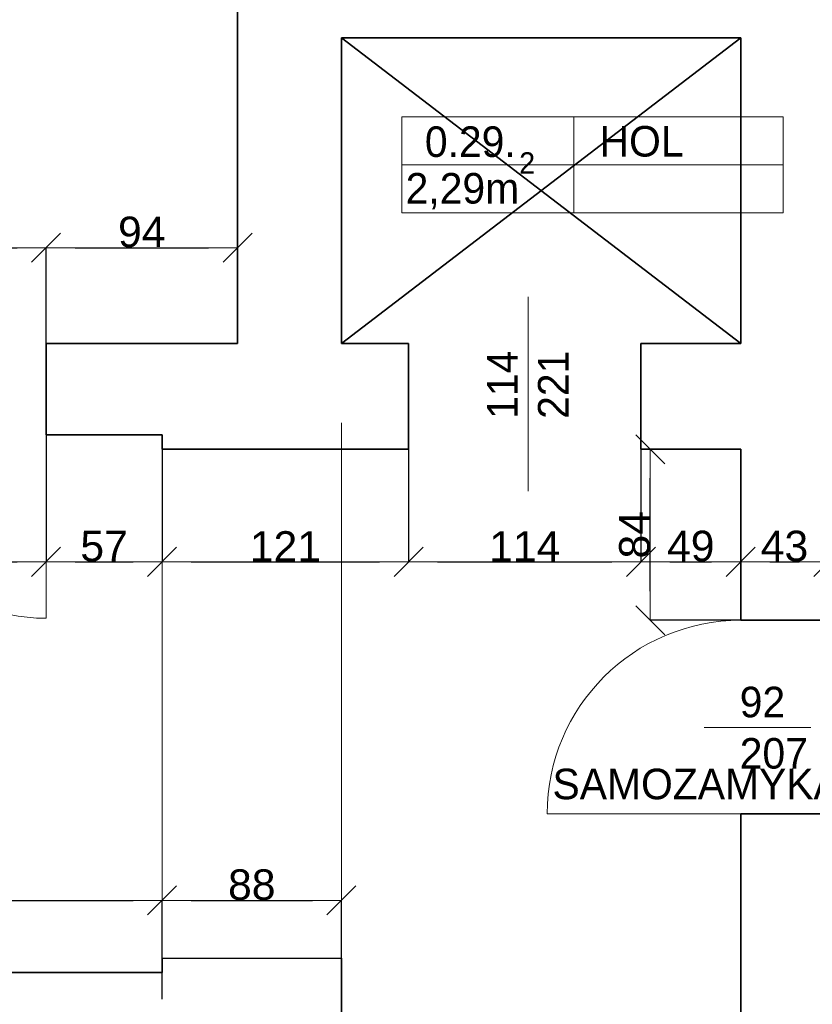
# Model space of a CAD drawing. Header units: metres. Extents: x 7506757 to 756746378, y 5735207 to 582114514.
# Tile 130 of 256: x 7704645 to 7708536, y 5830388 to 5835223. Entities that reach past the tile are written whole.
import ezdxf

# ---------------------------------------------------------------- set-up
doc = ezdxf.new("R2010")
doc.units = ezdxf.units.M
doc.header["$MEASUREMENT"] = 0
doc.header["$PDMODE"] = 2
doc.layers.get('0').update_dxf_attribs({"color": 250, "linetype": 'CONTINUOUS', "lineweight": 100, "plot": 0})
doc.layers.get('Defpoints').update_dxf_attribs({"linetype": 'CONTINUOUS'})
for name, color, linetype, lineweight in [('2D - Ogolne46', 7, 'CONTINUOUS', 18), ('7 - linia widok1', 7, 'CONTINUOUS', 13), ('M_OCIANA6', 5, 'CONTINUOUS', 35), ('M_OPISY141', 7, 'CONTINUOUS', 0), ('m_umeblowanie1', 7, 'CONTINUOUS', 13), ('opis1', 7, 'CONTINUOUS', 13), ('WYMIARY', 8, 'CONTINUOUS', 13)]:
    doc.layers.add(name, color=color, linetype=linetype, lineweight=lineweight)
doc.layers.add('PWYMIAR', color=7, linetype='CONTINUOUS')
doc.styles.add('GENERATED_STYLE_1', font='arial.ttf')
doc.styles.add('GENERATED_STYLE_2', font='txt')
doc.dimstyles.new('GENERATED_STYLE__1', dxfattribs={"dimtxt": 150, "dimasz": 142.5, "dimexe": 0.18, "dimexo": 0, "dimgap": 0.09, "dimtad": 1, "dimdec": 0, "dimlfac": 0.1, "dimzin": 0, "dimdsep": 46, "dimtxsty": 'GENERATED_STYLE_1', "dimblk": 'ARROWHEAD_6', "dimblk1": 'ARROWHEAD_6', "dimblk2": 'ARROWHEAD_6', "dimcen": 0.09, "dimclrd": 251, "dimclre": 251, "dimclrt": 7, "dimazin": 0, "dimtfac": 1, "dimtdec": 4, "dimtmove": 0, "dimatfit": 3, "dimfxl": 0, "dimtolj": 1, "dimtzin": 0, "dimarcsym": 0})
doc.dimstyles.new('GENERATED_STYLE__2', dxfattribs={"dimtxt": 150, "dimasz": 142.5, "dimexe": 0.18, "dimexo": 0, "dimgap": 0.09, "dimtad": 1, "dimtih": 1, "dimtoh": 1, "dimdec": 0, "dimlfac": 0.1, "dimzin": 0, "dimdsep": 46, "dimtxsty": 'GENERATED_STYLE_1', "dimblk": 'ARROWHEAD_6', "dimblk1": 'ARROWHEAD_6', "dimblk2": 'ARROWHEAD_6', "dimcen": 0.09, "dimclrd": 251, "dimclre": 251, "dimclrt": 7, "dimazin": 0, "dimtfac": 1, "dimtdec": 4, "dimtmove": 0, "dimatfit": 3, "dimfxl": 0, "dimtolj": 1, "dimtzin": 0, "dimarcsym": 0})

# ---------------------------------------------------------------- blocks, each defined once
blk = doc.blocks.new('ARROWHEAD_6')
at = {"color": 0, "linetype": 'Continuous', "lineweight": 0}
for p, q in [((-0.5, -0.5), (0.5, 0.5)), ((0, 0), (-1, 0))]:
    blk.add_line(p, q, dxfattribs=at)
blk = doc.blocks.new('*D5827')
at = {"layer": 'Defpoints', "color": 0, "linetype": 'Continuous', "transparency": 16777216}
for p in [(7703874.6, 5833184), (7704774.6, 5833184), (7704774.6, 5832561.2)]:
    blk.add_point(p, dxfattribs=at)
at = {"layer": 'PWYMIAR', "color": 251, "linetype": 'Continuous', "lineweight": -2, "transparency": 16777216}
for p, q in [((7703874.6, 5833184), (7703874.6, 5832561)), ((7704774.6, 5833184), (7704774.6, 5832561)), ((7704017.1, 5832561.2), (7704632.1, 5832561.2))]:
    blk.add_line(p, q, dxfattribs=at)
at = {"layer": 'PWYMIAR', "color": 251, "linetype": 'Continuous', "lineweight": -2, "transparency": 16777216, "xscale": 142.5, "yscale": 142.5, "zscale": 142.5, "rotation": 180}
blk.add_blockref('ARROWHEAD_6', (7703874.6, 5832561.2), dxfattribs=at)
at = {"layer": 'PWYMIAR', "color": 251, "linetype": 'Continuous', "lineweight": -2, "transparency": 16777216, "xscale": 142.5, "yscale": 142.5, "zscale": 142.5}
blk.add_blockref('ARROWHEAD_6', (7704774.6, 5832561.2), dxfattribs=at)
at = {"layer": 'PWYMIAR', "color": 7, "linetype": 'Continuous', "lineweight": 13, "transparency": 16777216, "insert": (7704324.6, 5832637.9), "char_height": 150, "attachment_point": 5, "style": 'GENERATED_STYLE_1'}
blk.add_mtext('\\A1;90', dxfattribs=at)
blk = doc.blocks.new('*D5828')
at = {"layer": 'Defpoints', "color": 0, "linetype": 'Continuous', "transparency": 16777216}
for p in [(7704774.6, 5833184), (7705344.6, 5833114), (7705344.6, 5832561.2)]:
    blk.add_point(p, dxfattribs=at)
at = {"layer": 'PWYMIAR', "color": 251, "linetype": 'Continuous', "lineweight": -2, "transparency": 16777216}
for p, q in [((7704774.6, 5833184), (7704774.6, 5832561)), ((7705344.6, 5833114), (7705344.6, 5832561)), ((7704917.1, 5832561.2), (7705202.1, 5832561.2))]:
    blk.add_line(p, q, dxfattribs=at)
at = {"layer": 'PWYMIAR', "color": 251, "linetype": 'Continuous', "lineweight": -2, "transparency": 16777216, "xscale": 142.5, "yscale": 142.5, "zscale": 142.5, "rotation": 180}
blk.add_blockref('ARROWHEAD_6', (7704774.6, 5832561.2), dxfattribs=at)
at = {"layer": 'PWYMIAR', "color": 251, "linetype": 'Continuous', "lineweight": -2, "transparency": 16777216, "xscale": 142.5, "yscale": 142.5, "zscale": 142.5}
blk.add_blockref('ARROWHEAD_6', (7705344.6, 5832561.2), dxfattribs=at)
at = {"layer": 'PWYMIAR', "color": 7, "linetype": 'Continuous', "lineweight": 13, "transparency": 16777216, "insert": (7705059.6, 5832637.6), "char_height": 150, "attachment_point": 5, "style": 'GENERATED_STYLE_1'}
blk.add_mtext('\\A1;57', dxfattribs=at)
blk = doc.blocks.new('*D5829')
at = {"layer": 'Defpoints', "color": 0, "linetype": 'Continuous', "transparency": 16777216}
for p in [(7705344.6, 5833114), (7706554.6, 5833114), (7706554.6, 5832561.2)]:
    blk.add_point(p, dxfattribs=at)
at = {"layer": 'PWYMIAR', "color": 251, "linetype": 'Continuous', "lineweight": -2, "transparency": 16777216}
for p, q in [((7705344.6, 5833114), (7705344.6, 5832561)), ((7706554.6, 5833114), (7706554.6, 5832561)), ((7705487.1, 5832561.2), (7706412.1, 5832561.2))]:
    blk.add_line(p, q, dxfattribs=at)
at = {"layer": 'PWYMIAR', "color": 251, "linetype": 'Continuous', "lineweight": -2, "transparency": 16777216, "xscale": 142.5, "yscale": 142.5, "zscale": 142.5, "rotation": 180}
blk.add_blockref('ARROWHEAD_6', (7705344.6, 5832561.2), dxfattribs=at)
at = {"layer": 'PWYMIAR', "color": 251, "linetype": 'Continuous', "lineweight": -2, "transparency": 16777216, "xscale": 142.5, "yscale": 142.5, "zscale": 142.5}
blk.add_blockref('ARROWHEAD_6', (7706554.6, 5832561.2), dxfattribs=at)
at = {"layer": 'PWYMIAR', "color": 7, "linetype": 'Continuous', "lineweight": 13, "transparency": 16777216, "insert": (7705949.6, 5832636.6), "char_height": 150, "attachment_point": 5, "style": 'GENERATED_STYLE_1'}
blk.add_mtext('\\A1;121', dxfattribs=at)
blk = doc.blocks.new('*D5830')
at = {"layer": 'Defpoints', "color": 0, "linetype": 'Continuous', "transparency": 16777216}
for p in [(7706554.6, 5833114), (7707694.6, 5833114), (7707694.6, 5832561.2)]:
    blk.add_point(p, dxfattribs=at)
at = {"layer": 'PWYMIAR', "color": 251, "linetype": 'Continuous', "lineweight": -2, "transparency": 16777216}
for p, q in [((7706554.6, 5833114), (7706554.6, 5832561)), ((7707694.6, 5833114), (7707694.6, 5832561)), ((7706697.1, 5832561.2), (7707552.1, 5832561.2))]:
    blk.add_line(p, q, dxfattribs=at)
at = {"layer": 'PWYMIAR', "color": 251, "linetype": 'Continuous', "lineweight": -2, "transparency": 16777216, "xscale": 142.5, "yscale": 142.5, "zscale": 142.5, "rotation": 180}
blk.add_blockref('ARROWHEAD_6', (7706554.6, 5832561.2), dxfattribs=at)
at = {"layer": 'PWYMIAR', "color": 251, "linetype": 'Continuous', "lineweight": -2, "transparency": 16777216, "xscale": 142.5, "yscale": 142.5, "zscale": 142.5}
blk.add_blockref('ARROWHEAD_6', (7707694.6, 5832561.2), dxfattribs=at)
at = {"layer": 'PWYMIAR', "color": 7, "linetype": 'Continuous', "lineweight": 13, "transparency": 16777216, "insert": (7707124.6, 5832636.6), "char_height": 150, "attachment_point": 5, "style": 'GENERATED_STYLE_1'}
blk.add_mtext('\\A1;114', dxfattribs=at)
blk = doc.blocks.new('*D5831')
at = {"layer": 'Defpoints', "color": 0, "linetype": 'Continuous', "transparency": 16777216}
for p in [(7707694.6, 5833114), (7708184.6, 5833114), (7708184.6, 5832561.2)]:
    blk.add_point(p, dxfattribs=at)
at = {"layer": 'PWYMIAR', "color": 251, "linetype": 'Continuous', "lineweight": -2, "transparency": 16777216}
for p, q in [((7707694.6, 5833114), (7707694.6, 5832561)), ((7708184.6, 5833114), (7708184.6, 5832561)), ((7707837.1, 5832561.2), (7708042.1, 5832561.2))]:
    blk.add_line(p, q, dxfattribs=at)
at = {"layer": 'PWYMIAR', "color": 251, "linetype": 'Continuous', "lineweight": -2, "transparency": 16777216, "xscale": 142.5, "yscale": 142.5, "zscale": 142.5, "rotation": 180}
blk.add_blockref('ARROWHEAD_6', (7707694.6, 5832561.2), dxfattribs=at)
at = {"layer": 'PWYMIAR', "color": 251, "linetype": 'Continuous', "lineweight": -2, "transparency": 16777216, "xscale": 142.5, "yscale": 142.5, "zscale": 142.5}
blk.add_blockref('ARROWHEAD_6', (7708184.6, 5832561.2), dxfattribs=at)
at = {"layer": 'PWYMIAR', "color": 7, "linetype": 'Continuous', "lineweight": 13, "transparency": 16777216, "insert": (7707939.6, 5832637.9), "char_height": 150, "attachment_point": 5, "style": 'GENERATED_STYLE_1'}
blk.add_mtext('\\A1;49', dxfattribs=at)
blk = doc.blocks.new('*D5832')
at = {"layer": 'Defpoints', "color": 0, "linetype": 'Continuous', "transparency": 16777216}
for p in [(7708184.6, 5833114), (7708614.6, 5832561.2), (7708614.6, 5832274)]:
    blk.add_point(p, dxfattribs=at)
at = {"layer": 'PWYMIAR', "color": 251, "linetype": 'Continuous', "lineweight": -2, "transparency": 16777216}
for p, q in [((7708184.6, 5833114), (7708184.6, 5832561)), ((7708327.1, 5832561.2), (7708472.1, 5832561.2)), ((7708614.6, 5832274), (7708614.6, 5832561.4))]:
    blk.add_line(p, q, dxfattribs=at)
at = {"layer": 'PWYMIAR', "color": 251, "linetype": 'Continuous', "lineweight": -2, "transparency": 16777216, "xscale": 142.5, "yscale": 142.5, "zscale": 142.5, "rotation": 180}
blk.add_blockref('ARROWHEAD_6', (7708184.6, 5832561.2), dxfattribs=at)
at = {"layer": 'PWYMIAR', "color": 251, "linetype": 'Continuous', "lineweight": -2, "transparency": 16777216, "xscale": 142.5, "yscale": 142.5, "zscale": 142.5}
blk.add_blockref('ARROWHEAD_6', (7708614.6, 5832561.2), dxfattribs=at)
at = {"layer": 'PWYMIAR', "color": 7, "linetype": 'Continuous', "lineweight": 13, "transparency": 16777216, "insert": (7708399.6, 5832637.9), "char_height": 150, "attachment_point": 5, "style": 'GENERATED_STYLE_1'}
blk.add_mtext('\\A1;43', dxfattribs=at)
blk = doc.blocks.new('*D5872')
at = {"layer": 'Defpoints', "color": 0, "linetype": 'Continuous', "transparency": 16777216}
for p in [(7704774.6, 5834103.7), (7703874.6, 5833634), (7704774.6, 5833634)]:
    blk.add_point(p, dxfattribs=at)
at = {"layer": 'PWYMIAR', "color": 251, "linetype": 'Continuous', "lineweight": -2, "transparency": 16777216}
for p, q in [((7703874.6, 5833634), (7703874.6, 5834103.9)), ((7704017.1, 5834103.7), (7704632.1, 5834103.7)), ((7704774.6, 5833634), (7704774.6, 5834103.9))]:
    blk.add_line(p, q, dxfattribs=at)
at = {"layer": 'PWYMIAR', "color": 251, "linetype": 'Continuous', "lineweight": -2, "transparency": 16777216, "xscale": 142.5, "yscale": 142.5, "zscale": 142.5, "rotation": 180}
blk.add_blockref('ARROWHEAD_6', (7703874.6, 5834103.7), dxfattribs=at)
at = {"layer": 'PWYMIAR', "color": 251, "linetype": 'Continuous', "lineweight": -2, "transparency": 16777216, "xscale": 142.5, "yscale": 142.5, "zscale": 142.5}
blk.add_blockref('ARROWHEAD_6', (7704774.6, 5834103.7), dxfattribs=at)
at = {"layer": 'PWYMIAR', "color": 7, "linetype": 'Continuous', "lineweight": 13, "transparency": 16777216, "insert": (7704324.6, 5834180.4), "char_height": 150, "attachment_point": 5, "style": 'GENERATED_STYLE_1'}
blk.add_mtext('\\A1;90', dxfattribs=at)
blk = doc.blocks.new('*D5873')
at = {"layer": 'Defpoints', "color": 0, "linetype": 'Continuous', "transparency": 16777216}
for p in [(7705714.6, 5834103.7), (7704774.6, 5833634), (7705714.6, 5833634)]:
    blk.add_point(p, dxfattribs=at)
at = {"layer": 'PWYMIAR', "color": 251, "linetype": 'Continuous', "lineweight": -2, "transparency": 16777216}
for p, q in [((7704774.6, 5833634), (7704774.6, 5834103.9)), ((7704917.1, 5834103.7), (7705572.1, 5834103.7)), ((7705714.6, 5833634), (7705714.6, 5834103.9))]:
    blk.add_line(p, q, dxfattribs=at)
at = {"layer": 'PWYMIAR', "color": 251, "linetype": 'Continuous', "lineweight": -2, "transparency": 16777216, "xscale": 142.5, "yscale": 142.5, "zscale": 142.5, "rotation": 180}
blk.add_blockref('ARROWHEAD_6', (7704774.6, 5834103.7), dxfattribs=at)
at = {"layer": 'PWYMIAR', "color": 251, "linetype": 'Continuous', "lineweight": -2, "transparency": 16777216, "xscale": 142.5, "yscale": 142.5, "zscale": 142.5}
blk.add_blockref('ARROWHEAD_6', (7705714.6, 5834103.7), dxfattribs=at)
at = {"layer": 'PWYMIAR', "color": 7, "linetype": 'Continuous', "lineweight": 13, "transparency": 16777216, "insert": (7705244.6, 5834180.4), "char_height": 150, "attachment_point": 5, "style": 'GENERATED_STYLE_1'}
blk.add_mtext('\\A1;94', dxfattribs=at)
blk = doc.blocks.new('*D5964')
at = {"layer": 'Defpoints', "color": 0, "linetype": 'Continuous', "transparency": 16777216}
for p in [(7705344.6, 5830898.4), (7703304.6, 5830614), (7705344.6, 5830414)]:
    blk.add_point(p, dxfattribs=at)
at = {"layer": 'PWYMIAR', "color": 251, "linetype": 'Continuous', "lineweight": -2, "transparency": 16777216}
for p, q in [((7703304.6, 5830614), (7703304.6, 5830898.6)), ((7703447.1, 5830898.4), (7705202.1, 5830898.4)), ((7705344.6, 5830414), (7705344.6, 5830898.6))]:
    blk.add_line(p, q, dxfattribs=at)
at = {"layer": 'PWYMIAR', "color": 251, "linetype": 'Continuous', "lineweight": -2, "transparency": 16777216, "xscale": 142.5, "yscale": 142.5, "zscale": 142.5, "rotation": 180}
blk.add_blockref('ARROWHEAD_6', (7703304.6, 5830898.4), dxfattribs=at)
at = {"layer": 'PWYMIAR', "color": 251, "linetype": 'Continuous', "lineweight": -2, "transparency": 16777216, "xscale": 142.5, "yscale": 142.5, "zscale": 142.5}
blk.add_blockref('ARROWHEAD_6', (7705344.6, 5830898.4), dxfattribs=at)
at = {"layer": 'PWYMIAR', "color": 7, "linetype": 'Continuous', "lineweight": 13, "transparency": 16777216, "insert": (7704324.6, 5830975.1), "char_height": 150, "attachment_point": 5, "style": 'GENERATED_STYLE_1'}
blk.add_mtext('\\A1;204', dxfattribs=at)
blk = doc.blocks.new('*D5965')
at = {"layer": 'Defpoints', "color": 0, "linetype": 'Continuous', "transparency": 16777216}
for p in [(7706224.6, 5830898.4), (7706224.6, 5830614.4), (7705344.6, 5830414)]:
    blk.add_point(p, dxfattribs=at)
at = {"layer": 'PWYMIAR', "color": 251, "linetype": 'Continuous', "lineweight": -2, "transparency": 16777216}
for p, q in [((7705344.6, 5830414), (7705344.6, 5830898.6)), ((7705487.1, 5830898.4), (7706082.1, 5830898.4)), ((7706224.6, 5830614.4), (7706224.6, 5830898.6))]:
    blk.add_line(p, q, dxfattribs=at)
at = {"layer": 'PWYMIAR', "color": 251, "linetype": 'Continuous', "lineweight": -2, "transparency": 16777216, "xscale": 142.5, "yscale": 142.5, "zscale": 142.5, "rotation": 180}
blk.add_blockref('ARROWHEAD_6', (7705344.6, 5830898.4), dxfattribs=at)
at = {"layer": 'PWYMIAR', "color": 251, "linetype": 'Continuous', "lineweight": -2, "transparency": 16777216, "xscale": 142.5, "yscale": 142.5, "zscale": 142.5}
blk.add_blockref('ARROWHEAD_6', (7706224.6, 5830898.4), dxfattribs=at)
at = {"layer": 'PWYMIAR', "color": 7, "linetype": 'Continuous', "lineweight": 13, "transparency": 16777216, "insert": (7705784.6, 5830975.1), "char_height": 150, "attachment_point": 5, "style": 'GENERATED_STYLE_1'}
blk.add_mtext('\\A1;88', dxfattribs=at)
blk = doc.blocks.new('*D5982')
at = {"layer": 'Defpoints', "color": 0, "linetype": 'Continuous', "transparency": 16777216}
for p in [(7707740.6, 5833114), (7708184.6, 5833114), (7708184.6, 5832274)]:
    blk.add_point(p, dxfattribs=at)
at = {"layer": 'PWYMIAR', "color": 251, "linetype": 'Continuous', "lineweight": -2, "transparency": 16777216}
for p, q in [((7708184.6, 5833114), (7707740.4, 5833114)), ((7707740.6, 5832416.5), (7707740.6, 5832971.5)), ((7708184.6, 5832274), (7707740.4, 5832274))]:
    blk.add_line(p, q, dxfattribs=at)
at = {"layer": 'PWYMIAR', "color": 251, "linetype": 'Continuous', "lineweight": -2, "transparency": 16777216, "xscale": 142.5, "yscale": 142.5, "zscale": 142.5}
for p, rotation in [((7707740.6, 5833114), 90), ((7707740.6, 5832274), 270)]:
    blk.add_blockref('ARROWHEAD_6', p, dxfattribs=dict(at, rotation=rotation))
at = {"layer": 'PWYMIAR', "color": 7, "linetype": 'Continuous', "lineweight": 13, "transparency": 16777216, "insert": (7707663.9, 5832694), "char_height": 150, "attachment_point": 5, "rotation": 90, "style": 'GENERATED_STYLE_1'}
blk.add_mtext('\\A1;84', dxfattribs=at)

msp = doc.modelspace()

# ---------------------------------------------------------------- linework, layer by layer
at = {"layer": '7 - linia widok1', "linetype": 'Continuous'}
msp.add_line((7708529.1, 5831747), (7708004.7, 5831747), dxfattribs=at)
at = {"layer": 'M_OCIANA6', "linetype": 'Continuous'}
for p, q in [((7705714.6, 5837774), (7705714.6, 5833634)), ((7706224.6, 5833634), (7708184.6, 5835134)), ((7706224.6, 5835134), (7708184.6, 5833634)), ((7706224.6, 5835134), (7708184.6, 5835134)), ((7706224.6, 5835134), (7706224.6, 5833634)), ((7708184.6, 5835134), (7708184.6, 5833634)), ((7704774.6, 5833634), (7704774.6, 5833184)), ((7704774.6, 5833634), (7705714.6, 5833634)), ((7706554.6, 5833634), (7706224.6, 5833634)), ((7706554.6, 5833634), (7706554.6, 5833114)), ((7708184.6, 5833634), (7707694.6, 5833634)), ((7707694.6, 5833634), (7707694.6, 5833114)), ((7705344.6, 5833184), (7704774.6, 5833184)), ((7705344.6, 5833114), (7705344.6, 5833184)), ((7705344.6, 5833114), (7706554.6, 5833114)), ((7707694.6, 5833114), (7708184.6, 5833114)), ((7708184.6, 5833114), (7708184.6, 5832274)), ((7708184.6, 5832274), (7708614.6, 5832274)), ((7708184.6, 5831324), (7708614.6, 5831324)), ((7708184.6, 5831324), (7708184.6, 5826154)), ((7705344.6, 5830614), (7706224.6, 5830614.4)), ((7705344.6, 5830544), (7705344.6, 5830614)), ((7706224.6, 5829654), (7706224.6, 5830614.4)), ((7703304.6, 5830544), (7705344.6, 5830544))]:
    msp.add_line(p, q, dxfattribs=at)
at = {"layer": 'M_OPISY141', "linetype": 'Continuous'}
for p, q in [((7706521.7, 5834274.5), (7706521.7, 5834745.7)), ((7706521.7, 5834745.7), (7708392.8, 5834745.7)), ((7707366.3, 5834745.7), (7707366.3, 5834274.5)), ((7708392.8, 5834745.7), (7708392.8, 5834274.5)), ((7706521.7, 5834510.1), (7708392.8, 5834510.1)), ((7708392.8, 5834274.5), (7706521.7, 5834274.5)), ((7707140.9, 5833862.1), (7707140.9, 5832907.7))]:
    msp.add_line(p, q, dxfattribs=at)
at = {"layer": 'm_umeblowanie1'}
for p, q in [((7706224.6, 5833243.9), (7706224.6, 5830614.4)), ((7705344.6, 5833114), (7705344.6, 5830414))]:
    msp.add_line(p, q, dxfattribs=at)
at = {"layer": 'm_umeblowanie1', "linetype": 'Continuous'}
for p, q in [((7704774.6, 5833184), (7704774.6, 5832284)), ((7708184.6, 5831324), (7707234.6, 5831324))]:
    msp.add_line(p, q, dxfattribs=at)
for centre, radius, start, end in [((7704774.6, 5833184), 900, 180, 270), ((7708184.6, 5831324), 950, 90, 180)]:
    msp.add_arc(centre, radius, start, end, dxfattribs=at)

# ---------------------------------------------------------------- texts
at = {"layer": '2D - Ogolne46', "linetype": 'Continuous', "insert": (7706539.9, 5834292.5), "char_height": 150, "attachment_point": 7, "style": 'GENERATED_STYLE_2'}
msp.add_mtext('{2,29m\\A1{\\H0.7x;\\S2^  ;}}', dxfattribs=at)
at = {"layer": 'opis1', "linetype": 'Continuous', "char_height": 150, "attachment_point": 1, "style": 'GENERATED_STYLE_2'}
for s, insert in [('{0.29.}', (7706634.3, 5834699.4)), ('{HOL}', (7707491.9, 5834701.4))]:
    msp.add_mtext(s, dxfattribs=dict(at, insert=insert))
at = {"layer": 'opis1', "linetype": 'Continuous', "insert": (7706940.1, 5833263.3), "char_height": 150, "width": 349.992, "attachment_point": 1, "rotation": 90, "line_spacing_factor": 0.997246, "style": 'GENERATED_STYLE_2'}
msp.add_mtext('{114\\P221}', dxfattribs=at)
at = {"layer": 'opis1', "linetype": 'Continuous', "insert": (7708180, 5831947.8), "char_height": 150, "width": 563.056, "attachment_point": 1, "line_spacing_factor": 1.007581, "style": 'GENERATED_STYLE_2'}
msp.add_mtext('{92\\P207}', dxfattribs=at)
at = {"layer": 'WYMIARY', "color": 11, "linetype": 'ByBlock', "lineweight": 18, "true_color": 0xf57f8e, "insert": (7707260.8, 5831545.4), "char_height": 150, "attachment_point": 1, "style": 'GENERATED_STYLE_2'}
msp.add_mtext('SAMOZAMYKACZ', dxfattribs=at)

# ---------------------------------------------------------------- dimensions: what is measured, and where the dimension line sits
at = {"layer": 'PWYMIAR', "color": 251, "linetype": 'Continuous', "lineweight": 13}
for base, p1, p2, picture, middle in [((7704774.6, 5834103.7), (7703874.6, 5833634), (7704774.6, 5833634), '*D5872', (7704324.6, 5834180.4)), ((7705714.6, 5834103.7), (7704774.6, 5833634), (7705714.6, 5833634), '*D5873', (7705244.6, 5834180.4)), ((7704774.6, 5832561.2), (7703874.6, 5833184), (7704774.6, 5833184), '*D5827', (7704324.6, 5832637.9)), ((7705344.6, 5832561.2), (7704774.6, 5833184), (7705344.6, 5833114), '*D5828', (7705059.6, 5832637.6)), ((7706554.6, 5832561.2), (7705344.6, 5833114), (7706554.6, 5833114), '*D5829', (7705949.6, 5832636.6)), ((7707694.6, 5832561.2), (7706554.6, 5833114), (7707694.6, 5833114), '*D5830', (7707124.6, 5832636.6)), ((7708184.6, 5832561.2), (7707694.6, 5833114), (7708184.6, 5833114), '*D5831', (7707939.6, 5832637.9)), ((7708614.6, 5832561.2), (7708184.6, 5833114), (7708614.6, 5832274), '*D5832', (7708399.6, 5832637.9)), ((7705344.6, 5830898.4), (7703304.6, 5830614), (7705344.6, 5830414), '*D5964', (7704324.6, 5830975.1)), ((7706224.6, 5830898.4), (7705344.6, 5830414), (7706224.6, 5830614.4), '*D5965', (7705784.6, 5830975.1))]:
    dim = msp.add_linear_dim(base=base, p1=p1, p2=p2, dimstyle='GENERATED_STYLE__2', dxfattribs=at)
    dim.commit()
    dim.dimension.update_dxf_attribs({"geometry": picture, "text_midpoint": middle})
dim = msp.add_linear_dim(base=(7707740.6, 5833114), p1=(7708184.6, 5832274), p2=(7708184.6, 5833114), angle=90, dimstyle='GENERATED_STYLE__1', dxfattribs=at)
dim.commit()
dim.dimension.update_dxf_attribs({"geometry": '*D5982', "text_midpoint": (7707663.9, 5832694)})

doc.saveas('drawing.dxf')
